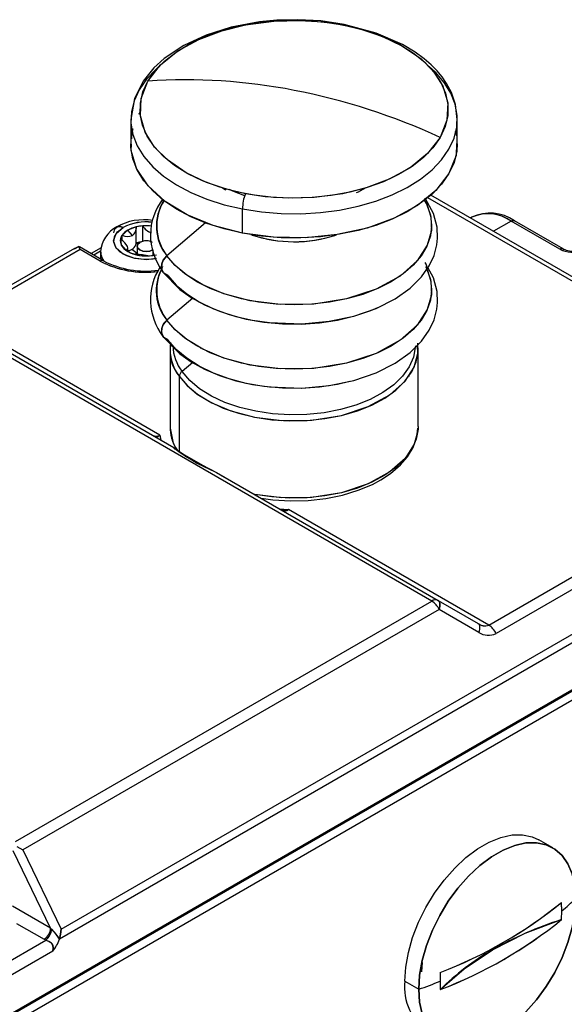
# Model space of a CAD drawing. Extents: x 0 to 1485, y 0 to 1050.
# Tile 11 of 14: x 1007 to 1111, y 290 to 478. Entities that reach past the tile are written whole.
import ezdxf

# ---------------------------------------------------------------- set-up
doc = ezdxf.new("R2010")
doc.units = 0
doc.header["$LTSCALE"] = 5
doc.layers.get('0').update_dxf_attribs({"linetype": 'CONTINUOUS'})

msp = doc.modelspace()

# ---------------------------------------------------------------- linework, layer by layer
at = {"color": 144, "linetype": 'CONTINUOUS'}
for p, q in [((1029.91, 460.541), (1030.043, 460.762)), ((1028.52, 457.074), (1028.679, 457.697)), ((1090.326, 457.243), (1090.606, 456.297)), ((1072.075, 445.771), (1072.971, 446.16)), ((1147.66, 408.288), (1085.1, 444.403)), ((1049.629, 437.644), (1049.629, 442.275)), ((1030.589, 439.039), (1029.3, 438.839)), ((1032.205, 438.976), (1030.589, 439.039)), ((1030.589, 436.096), (1030.589, 439.039)), ((1042.547, 439.608), (1035.184, 433.293)), ((1101.054, 439.949), (1097.667, 437.994)), ((1110.398, 434.555), (1101.054, 439.949)), ((1026.613, 437.288), (1026.268, 436.544)), ((1027.692, 438.217), (1026.613, 437.288)), ((1026.613, 436.273), (1026.613, 437.288)), ((1029.3, 438.839), (1027.692, 438.217)), ((1028.576, 437.196), (1027.692, 438.217)), ((1029.3, 438.839), (1029.3, 438.504)), ((1029.64, 435.622), (1029.298, 435.541)), ((1018.555, 434.511), (995.423, 421.157)), ((1018.313, 435.06), (1017.162, 434.531)), ((1017.471, 434.672), (1018.313, 435.06)), ((1018.555, 434.511), (1018.313, 435.06)), ((1018.313, 435.06), (1018.443, 434.991)), ((1022.388, 432.298), (1018.555, 434.511)), ((1022.478, 434.186), (1021.164, 433.427)), ((1027.252, 434.426), (1028.195, 433.881)), ((1028.481, 434.593), (1029.477, 433.815)), ((1031.865, 433.313), (1033.154, 433.513)), ((1032.465, 434.441), (1032.465, 433.406)), ((1023.415, 431.73), (1023.47, 431.891)), ((1033.481, 424.298), (1033.503, 424.442)), ((1040.113, 425.218), (1035.184, 420.991)), ((1085.87, 367.253), (992.798, 420.982)), ((1036.494, 396.602), (994.048, 421.106)), ((1033.785, 399.011), (995.423, 421.157)), ((1041.72, 415.504), (1041.646, 415.638)), ((1040.113, 412.915), (1038.058, 411.153)), ((1037.566, 395.882), (1037.566, 410.2)), ((1081.457, 410.39), (1081.457, 410.2)), ((1033.785, 399.011), (1034.026, 398.027)), ((1033.785, 399.011), (1034.015, 398.033)), ((1044.673, 391.881), (1087.12, 367.377)), ((1044.673, 391.881), (1046.213, 390.992)), ((1056.705, 384.935), (1058.419, 384.79)), ((1056.725, 384.923), (1058.419, 384.79)), ((1096.781, 362.644), (1058.419, 384.79)), ((1096.781, 362.644), (1119.913, 375.998)), ((1121.306, 374.41), (1098.174, 361.055)), ((1014.943, 304.483), (1124.544, 367.755)), ((1087.09, 367.393), (1087.141, 367.363)), ((1087.12, 367.377), (1094.722, 362.987)), ((1006.163, 321.24), (1085.87, 367.253)), ((1087.263, 365.664), (1007.561, 319.654)), ((1125.641, 366.699), (1014.595, 302.593)), ((1094.865, 361.275), (1087.263, 365.664)), ((989.685, 279.321), (1135.686, 363.606)), ((1136.57, 362.075), (989.685, 277.28)), ((1006.41, 320.281), (1007.561, 319.654)), ((1012.897, 304.702), (1005.716, 319.463)), ((1007.561, 319.654), (1014.943, 304.483)), ((1110.761, 307.977), (1110.717, 309.596)), ((1110.761, 307.977), (1110.721, 309.464)), ((1012.897, 304.702), (1005.595, 308.918)), ((1110.717, 306.33), (1110.761, 307.977)), ((1006.39, 305.601), (1011.66, 302.559)), ((1013.093, 304.497), (1012.897, 304.702)), ((998.51, 294.623), (1011.972, 302.394)), ((1011.972, 302.394), (1011.66, 302.559)), ((1014.595, 302.593), (1014.581, 302.546)), ((1013.302, 300.304), (999.655, 292.426)), ((1084.052, 298.143), (1083.907, 296.358)), ((1087.492, 296.188), (1087.467, 294.53)), ((1080.725, 294.521), (1083.376, 292.99)), ((1087.467, 294.53), (1087.492, 292.922))]:
    msp.add_line(p, q, dxfattribs=at)
at = {"color": 7, "linetype": 'CONTINUOUS'}
for p, q in [((1028.262, 459.39), (1028.262, 454.758)), ((1090.762, 454.758), (1090.762, 459.39)), ((1148.91, 408.412), (1085.691, 444.907)), ((1093.555, 440.692), (1093.274, 440.53)), ((1111.023, 434.617), (1101.679, 440.011)), ((1029.308, 435.665), (1029.308, 438.656)), ((1029.477, 435.155), (1029.477, 433.703)), ((1017.448, 434.717), (994.173, 421.281)), ((1023.013, 432.36), (1018.446, 434.997)), ((1022.559, 434.824), (1020.652, 433.723)), ((1022.477, 434.135), (1022.477, 432.67)), ((1027.69, 434.172), (1027.69, 434.793)), ((1035.762, 415.441), (1035.762, 400.663)), ((1083.262, 415.459), (1083.124, 416.21)), ((1083.262, 400.663), (1083.262, 415.441)), ((989.529, 278.978), (1135.531, 363.263)), ((1095.032, 362.822), (1094.837, 362.894)), ((1109.027, 320.068), (1106.375, 321.599))]:
    msp.add_line(p, q, dxfattribs=at)
at = {"color": 7, "linetype": 'CONTINUOUS', "flags": 128}
for points in [[(1069.07, 477.591), (1064.609, 478.237), (1060.215, 478.482), (1056.224, 478.383), (1052.92, 478.067), (1047.488, 477.047), (1042.678, 475.537), (1038.414, 473.563), (1034.615, 471.036), (1032.646, 469.251), (1030.601, 466.735), (1028.944, 463.417), (1028.262, 459.376)], [(1090.762, 459.404), (1090.415, 462.269), (1089.628, 464.563), (1088.7, 466.305), (1087.837, 467.56), (1086.898, 468.696), (1085.765, 469.857), (1084.432, 471.018), (1082.719, 472.276), (1080.274, 473.744), (1075.256, 475.936), (1069.07, 477.591)], [(1050.056, 444.806), (1047.762, 445.664), (1047.148, 445.976)], [(1034.417, 430.185), (1037.613, 426.862), (1039.803, 425.312), (1042.363, 423.906), (1045.239, 422.693), (1048.347, 421.714), (1051.584, 420.991), (1054.838, 420.528), (1060.983, 420.307), (1066.213, 420.779), (1070.961, 421.781), (1075.221, 423.248), (1078.84, 425.074), (1081.747, 427.14), (1083.925, 429.311), (1085.39, 431.401), (1086.303, 433.348), (1086.853, 435.398), (1086.997, 436.693), (1086.909, 438.759), (1086.209, 441.423), (1084.618, 444.327)], [(1034.417, 417.883), (1037.613, 414.56), (1039.803, 413.01), (1042.363, 411.604), (1045.239, 410.391), (1048.347, 409.411), (1051.584, 408.688), (1054.838, 408.226), (1060.983, 408.005), (1066.213, 408.477), (1070.961, 409.479), (1075.221, 410.946), (1078.84, 412.772), (1081.747, 414.837), (1083.925, 417.008), (1085.39, 419.098), (1086.303, 421.046), (1086.853, 423.096), (1086.997, 424.391), (1086.909, 426.457), (1086.209, 429.12), (1085.148, 431.056)], [(1035.902, 416.633), (1035.873, 416.386), (1035.762, 415.424)], [(1035.823, 400.312), (1036.35, 397.477), (1037.073, 396.164)], [(1053.191, 386.964), (1055.431, 386.636), (1058.808, 386.434), (1062.232, 386.52), (1065.594, 386.895), (1068.811, 387.547), (1071.811, 388.456), (1074.513, 389.585), (1076.148, 390.455), (1077.98, 391.657), (1079.908, 393.312), (1081.238, 394.859), (1082.316, 396.643), (1083.019, 398.61), (1083.22, 400.328)]]:
    msp.add_lwpolyline(points, dxfattribs=at)
at = {"color": 144, "linetype": 'CONTINUOUS', "flags": 128}
for points in [[(1050.187, 445.192), (1046.557, 446.05), (1042.728, 447.345), (1038.872, 449.184), (1035.268, 451.652), (1032.825, 454.102), (1031.025, 456.946), (1030.104, 460.099), (1030.246, 463.419), (1031.539, 466.724), (1033.939, 469.815), (1037.277, 472.52), (1041.291, 474.724), (1045.686, 476.376), (1050.187, 477.489), (1055.635, 478.215), (1060.63, 478.35), (1065.04, 478.061), (1068.836, 477.489)], [(1031.539, 466.724), (1032.928, 468.705), (1034.736, 470.57), (1036.935, 472.29), (1039.491, 473.837), (1042.362, 475.187), (1045.503, 476.319), (1048.865, 477.214), (1052.396, 477.86), (1056.038, 478.244), (1059.735, 478.362), (1063.429, 478.212), (1067.061, 477.795), (1070.574, 477.119), (1073.912, 476.195), (1077.023, 475.036), (1079.859, 473.66), (1082.373, 472.091), (1084.527, 470.352), (1086.286, 468.471), (1087.623, 466.478), (1088.516, 464.403), (1088.953, 462.281), (1088.924, 460.143), (1088.432, 458.024), (1087.484, 455.958)], [(1068.836, 477.489), (1072.466, 476.632), (1076.295, 475.336), (1080.151, 473.498), (1083.755, 471.03), (1086.198, 468.58), (1087.998, 465.736), (1088.919, 462.583), (1088.777, 459.262), (1087.484, 455.958), (1085.084, 452.867), (1081.746, 450.161), (1077.732, 447.958), (1073.337, 446.306), (1068.836, 445.192), (1063.388, 444.467), (1058.393, 444.331), (1053.983, 444.621), (1050.187, 445.192)], [(1069.066, 477.574), (1069.03, 477.593), (1068.836, 477.489)], [(1068.836, 477.489), (1069.08, 477.589), (1069.274, 477.377), (1069.295, 477.288)], [(1033.649, 469.516), (1033.092, 469.025), (1031.272, 467.116), (1029.865, 465.095), (1028.89, 462.99), (1028.362, 460.833), (1028.287, 458.655), (1028.669, 456.488), (1029.499, 454.363), (1030.768, 452.311), (1032.456, 450.363), (1034.538, 448.546), (1036.984, 446.887), (1039.759, 445.411), (1042.822, 444.138), (1046.128, 443.088), (1049.629, 442.275)], [(1049.629, 442.275), (1053.275, 441.713), (1057.012, 441.408), (1060.784, 441.365), (1064.539, 441.585), (1068.22, 442.064), (1071.774, 442.797), (1075.149, 443.771), (1078.296, 444.973), (1081.17, 446.385), (1083.727, 447.987), (1085.932, 449.755), (1087.751, 451.664), (1089.158, 453.685), (1090.133, 455.79), (1090.661, 457.947), (1090.736, 460.125), (1090.354, 462.292), (1089.524, 464.417), (1088.255, 466.469), (1086.568, 468.417), (1085.374, 469.516)], [(1087.484, 455.958), (1086.095, 453.977), (1084.287, 452.111), (1082.088, 450.391), (1079.532, 448.844), (1076.661, 447.494), (1073.52, 446.363), (1070.158, 445.467), (1066.627, 444.822), (1062.985, 444.437), (1059.288, 444.319), (1055.594, 444.47), (1051.962, 444.886), (1048.449, 445.562), (1045.111, 446.487), (1042, 447.646), (1039.164, 449.021), (1036.65, 450.59), (1034.496, 452.329), (1032.737, 454.21), (1031.4, 456.204), (1030.507, 458.278), (1030.071, 460.401), (1030.099, 462.539), (1030.591, 464.657), (1031.539, 466.724)], [(1029.836, 460.389), (1029.865, 460.463), (1030.135, 460.812)], [(1049.629, 442.275), (1053.275, 441.713), (1057.012, 441.408), (1060.784, 441.365), (1064.539, 441.585), (1068.22, 442.064), (1071.774, 442.797), (1075.149, 443.771), (1078.296, 444.973), (1081.17, 446.385), (1083.727, 447.987), (1085.932, 449.755), (1087.751, 451.664), (1089.158, 453.685), (1090.133, 455.79), (1090.661, 457.947), (1090.758, 459.648)], [(1028.262, 459.492), (1028.287, 458.655), (1028.669, 456.488), (1029.499, 454.363), (1030.768, 452.311), (1032.456, 450.363), (1034.538, 448.546), (1036.984, 446.887), (1039.759, 445.411), (1042.822, 444.138), (1046.128, 443.088), (1049.629, 442.275)], [(1028.444, 455.671), (1028.507, 457.015), (1028.657, 457.396)], [(1049.629, 437.644), (1046.128, 438.456), (1042.822, 439.506), (1039.759, 440.779), (1036.984, 442.255), (1034.538, 443.914), (1032.456, 445.731), (1030.768, 447.679), (1029.499, 449.731), (1028.669, 451.856), (1028.287, 454.024), (1028.262, 454.758)], [(1049.629, 437.644), (1044.036, 439.086), (1039.037, 441.13), (1034.824, 443.698), (1031.561, 446.691), (1029.371, 449.993), (1028.34, 453.48), (1028.397, 454.695)], [(1090.626, 454.822), (1090.516, 452.502), (1089.158, 449.054), (1086.66, 445.824), (1083.12, 442.938), (1078.671, 440.507), (1073.487, 438.623), (1067.766, 437.359), (1061.727, 436.764), (1055.603, 436.86), (1049.629, 437.644)], [(1090.762, 454.758), (1090.661, 453.315), (1090.133, 451.158), (1089.158, 449.054), (1087.751, 447.032), (1085.932, 445.124), (1083.727, 443.355), (1081.17, 441.754), (1078.296, 440.341), (1075.149, 439.139), (1071.774, 438.165), (1068.22, 437.433), (1064.539, 436.953), (1060.784, 436.733), (1057.012, 436.776), (1053.275, 437.081), (1049.629, 437.644)], [(1045.786, 446.311), (1046.326, 445.982), (1046.444, 445.933)], [(1045.834, 446.294), (1046.294, 445.998), (1046.426, 445.944)], [(1071.483, 445.447), (1071.851, 445.58), (1073.189, 446.312)], [(1084.389, 443.973), (1084.96, 442.999), (1085.684, 440.75), (1085.789, 438.173), (1085.013, 435.326), (1083.091, 432.343), (1079.841, 429.446), (1075.255, 426.922), (1069.577, 425.06), (1063.279, 424.062), (1056.945, 423.978), (1051.099, 424.702), (1046.089, 426.029), (1042.055, 427.726), (1038.976, 429.593), (1036.736, 431.48), (1035.184, 433.293), (1035.184, 433.293)], [(1084.474, 443.934), (1084.944, 443.031), (1085.615, 441.081), (1085.839, 439.098), (1085.612, 437.114), (1084.939, 435.164), (1083.831, 433.282), (1082.306, 431.499), (1080.392, 429.847), (1078.12, 428.352), (1075.53, 427.042), (1072.666, 425.938), (1069.577, 425.06), (1066.315, 424.421), (1062.938, 424.034), (1059.501, 423.905), (1056.065, 424.036), (1052.687, 424.425), (1049.427, 425.064), (1046.339, 425.944), (1043.476, 427.049), (1040.888, 428.361), (1038.618, 429.856), (1036.706, 431.51), (1035.184, 433.293)], [(1025.04, 437.706), (1025.197, 438.457), (1025.688, 438.912), (1026.236, 438.948), (1026.808, 438.727)], [(1026.808, 438.727), (1026.079, 438.966), (1025.576, 438.811)], [(1101.054, 439.949), (1101.418, 440.069), (1101.669, 439.991)], [(1033.154, 432.789), (1031.227, 432.568), (1028.835, 432.843), (1026.808, 433.625), (1025.453, 434.795), (1024.977, 436.176), (1025.453, 437.557), (1026.808, 438.727)], [(1032.977, 432.712), (1032.556, 432.65), (1030.781, 432.577), (1029.043, 432.795), (1027.482, 433.288), (1026.224, 434.014), (1025.371, 434.915), (1024.993, 435.919), (1025.12, 436.943), (1025.742, 437.905), (1026.808, 438.727)], [(1026.268, 436.544), (1026.398, 435.429), (1027.252, 434.426)], [(1027.252, 434.426), (1027.497, 434.497), (1027.648, 434.626), (1027.689, 434.826), (1027.606, 435.103), (1027.401, 435.447), (1027.093, 435.824), (1026.709, 436.198), (1026.562, 436.314)], [(1027.252, 434.426), (1027.497, 434.497), (1027.648, 434.626), (1027.689, 434.826), (1027.606, 435.103), (1027.401, 435.447), (1027.093, 435.824), (1026.709, 436.198), (1026.562, 436.314)], [(1029.99, 435.87), (1029.61, 435.542), (1029.477, 435.155), (1029.61, 434.769), (1029.99, 434.441), (1030.558, 434.222), (1031.227, 434.145), (1031.897, 434.222), (1032.465, 434.441)], [(1032.465, 434.441), (1031.897, 434.222), (1031.227, 434.145), (1030.558, 434.222), (1029.99, 434.441), (1029.61, 434.769), (1029.477, 435.155), (1029.61, 435.542), (1029.99, 435.87)], [(1028.195, 433.881), (1029.933, 433.388), (1031.865, 433.313)], [(1034.441, 430.202), (1034.254, 430.463), (1034.103, 431.097), (1034.187, 431.796), (1034.48, 432.466), (1035.184, 433.293)], [(1035.184, 433.293), (1034.48, 432.466), (1034.187, 431.796), (1034.103, 431.097), (1034.254, 430.463), (1034.441, 430.202)], [(1023.009, 432.334), (1022.948, 432.391), (1022.674, 432.408), (1022.388, 432.298)], [(1035.371, 429.554), (1034.605, 429.973), (1034.557, 430.04)], [(1084.676, 431.268), (1084.944, 430.729), (1085.615, 428.779), (1085.839, 426.795), (1085.612, 424.812), (1084.939, 422.862), (1083.831, 420.98), (1082.306, 419.197), (1080.392, 417.544), (1078.12, 416.05), (1075.53, 414.74), (1072.666, 413.636), (1069.577, 412.758), (1066.315, 412.119), (1062.938, 411.732), (1059.501, 411.603), (1056.065, 411.734), (1052.687, 412.122), (1049.427, 412.762), (1046.339, 413.642), (1043.476, 414.747), (1040.888, 416.059), (1038.618, 417.554), (1036.706, 419.207), (1035.184, 420.991)], [(1084.931, 430.746), (1084.96, 430.696), (1085.684, 428.447), (1085.789, 425.87), (1085.013, 423.024), (1083.091, 420.041), (1079.841, 417.144), (1075.255, 414.62), (1069.577, 412.758), (1063.279, 411.759), (1056.945, 411.675), (1051.099, 412.4), (1046.089, 413.727), (1042.055, 415.424), (1038.976, 417.291), (1036.736, 419.178), (1035.184, 420.991), (1035.184, 420.991)], [(1035.371, 429.554), (1036.956, 427.71), (1038.961, 426.008), (1041.349, 424.479), (1044.075, 423.152), (1047.089, 422.052), (1050.334, 421.199), (1053.75, 420.609), (1057.274, 420.293), (1060.839, 420.257), (1064.379, 420.502), (1067.829, 421.023), (1071.124, 421.81), (1074.202, 422.848), (1075.551, 423.415)], [(1035.184, 420.991), (1034.48, 420.164), (1034.187, 419.494), (1034.103, 418.795), (1034.254, 418.161), (1034.441, 417.899)], [(1035.371, 417.251), (1034.605, 417.671), (1034.441, 417.9)], [(1070.192, 409.254), (1067.829, 408.72), (1064.379, 408.2), (1060.839, 407.955), (1057.274, 407.991), (1053.75, 408.307), (1050.334, 408.897), (1047.089, 409.75), (1044.075, 410.85), (1041.349, 412.177), (1038.961, 413.705), (1036.956, 415.407), (1035.371, 417.251)], [(1037.566, 410.2), (1039.081, 408.45), (1041.013, 406.843), (1043.321, 405.41), (1045.959, 404.182), (1048.872, 403.183), (1052.002, 402.434), (1055.285, 401.95), (1058.654, 401.74), (1062.041, 401.809), (1065.376, 402.155), (1068.592, 402.772), (1071.622, 403.647), (1074.407, 404.762), (1076.888, 406.095), (1079.015, 407.618), (1080.745, 409.299), (1082.043, 411.106), (1082.882, 413.002), (1083.246, 414.947), (1083.173, 416.624)], [(1037.566, 410.2), (1038.965, 408.564), (1040.986, 406.862), (1043.764, 405.178), (1047.403, 403.647), (1051.923, 402.45), (1057.196, 401.796), (1062.91, 401.872), (1068.592, 402.772), (1073.714, 404.453), (1077.851, 406.73), (1080.783, 409.343), (1082.516, 412.033), (1083.217, 414.602), (1083.15, 416.236)], [(1082.726, 416.1), (1082.713, 415.794), (1082.358, 413.893), (1081.537, 412.04), (1080.269, 410.273), (1078.577, 408.629), (1076.498, 407.141), (1074.072, 405.838), (1071.351, 404.748), (1068.388, 403.893), (1065.244, 403.29), (1061.984, 402.951), (1058.674, 402.883), (1055.38, 403.089), (1052.171, 403.562), (1049.111, 404.295), (1046.263, 405.271), (1043.684, 406.472), (1041.428, 407.872), (1039.54, 409.443), (1038.058, 411.153)], [(1082.726, 416.1), (1082.713, 415.794), (1082.358, 413.893), (1081.537, 412.04), (1080.269, 410.273), (1078.577, 408.629), (1076.498, 407.141), (1074.072, 405.838), (1071.351, 404.748), (1068.388, 403.893), (1065.244, 403.29), (1061.984, 402.951), (1058.674, 402.883), (1055.38, 403.089), (1052.171, 403.562), (1049.111, 404.295), (1046.263, 405.271), (1043.684, 406.472), (1041.428, 407.872), (1039.54, 409.443), (1038.058, 411.153)], [(1083.195, 400.357), (1083.217, 399.823), (1082.516, 397.255), (1080.783, 394.564), (1077.851, 391.951), (1073.714, 389.674), (1068.592, 387.994), (1062.91, 387.093), (1057.196, 387.017), (1051.977, 387.664)], [(1083.262, 400.663), (1083.246, 400.168), (1082.882, 398.223), (1082.043, 396.328), (1080.745, 394.521), (1079.015, 392.839), (1076.888, 391.316), (1074.407, 389.984), (1071.622, 388.869), (1068.592, 387.994), (1065.376, 387.377), (1062.041, 387.03), (1058.654, 386.961), (1055.285, 387.171), (1052.002, 387.655), (1051.987, 387.658)], [(1033.098, 398.563), (1033.265, 398.626), (1033.785, 399.011)], [(1058.419, 384.79), (1057.557, 384.602), (1057.244, 384.643)], [(1087.12, 367.377), (1087.331, 367.142), (1087.429, 366.757), (1087.41, 366.28), (1087.263, 365.664)], [(1087.263, 365.664), (1087.349, 365.965), (1087.406, 366.251), (1087.433, 366.517), (1087.429, 366.757), (1087.395, 366.967), (1087.331, 367.142), (1087.239, 367.28), (1087.12, 367.377)], [(1094.722, 362.987), (1094.841, 362.89), (1094.934, 362.753), (1094.998, 362.577), (1095.032, 362.367), (1095.035, 362.127), (1095.008, 361.862), (1094.951, 361.576), (1094.865, 361.275)], [(1094.722, 362.987), (1094.841, 362.89), (1094.934, 362.753), (1094.998, 362.577), (1095.032, 362.367), (1095.035, 362.127), (1095.008, 361.862), (1094.951, 361.576), (1094.865, 361.275)], [(1080.725, 294.521), (1080.893, 297.204), (1081.392, 300.021), (1082.213, 302.908), (1083.336, 305.802), (1084.736, 308.638), (1086.382, 311.353), (1088.238, 313.885), (1090.261, 316.178), (1092.407, 318.181), (1094.628, 319.85), (1096.874, 321.146), (1099.094, 322.042), (1101.24, 322.516), (1103.264, 322.559), (1105.119, 322.169), (1106.375, 321.599)], [(1113.428, 310.339), (1113.261, 312.828), (1112.761, 315.068), (1111.94, 317.008), (1110.817, 318.606), (1109.417, 319.825), (1107.771, 320.639), (1105.915, 321.028), (1103.892, 320.985), (1101.746, 320.511), (1099.525, 319.616), (1097.279, 318.319), (1095.059, 316.651), (1092.913, 314.647), (1090.889, 312.354), (1089.034, 309.822), (1087.388, 307.108), (1085.987, 304.272), (1084.864, 301.378), (1084.044, 298.49), (1083.544, 295.673), (1083.376, 292.99)], [(1083.376, 292.99), (1083.544, 295.673), (1084.044, 298.49), (1084.864, 301.378), (1085.987, 304.272), (1087.388, 307.108), (1089.034, 309.822), (1090.889, 312.354), (1092.913, 314.647), (1095.059, 316.651), (1097.279, 318.319), (1099.525, 319.616), (1101.746, 320.511), (1103.892, 320.985), (1105.915, 321.028), (1107.771, 320.639), (1109.417, 319.825), (1110.817, 318.606), (1111.94, 317.008), (1112.761, 315.068), (1113.261, 312.828), (1113.428, 310.339)], [(1113.428, 310.339), (1113.261, 307.656), (1112.761, 304.839), (1111.94, 301.951), (1110.817, 299.057), (1109.417, 296.221), (1107.771, 293.507), (1105.915, 290.975), (1103.892, 288.681), (1101.746, 286.678), (1099.525, 285.01), (1097.279, 283.713), (1095.059, 282.818), (1092.913, 282.343), (1090.889, 282.3), (1089.034, 282.69), (1087.388, 283.504), (1085.987, 284.723), (1084.864, 286.32), (1084.044, 288.261), (1083.544, 290.501), (1083.376, 292.99)], [(1083.376, 292.99), (1083.544, 290.501), (1084.044, 288.261), (1084.864, 286.32), (1085.987, 284.723), (1087.388, 283.504), (1089.034, 282.69), (1090.889, 282.3), (1092.913, 282.343), (1095.059, 282.818), (1097.279, 283.713), (1099.525, 285.01), (1101.746, 286.678), (1103.892, 288.681), (1105.915, 290.975), (1107.771, 293.507), (1109.417, 296.221), (1110.817, 299.057), (1111.94, 301.951), (1112.761, 304.839), (1113.261, 307.656), (1113.428, 310.339)], [(1097.519, 300.541), (1103.777, 303.695), (1110.717, 306.33)], [(1013.093, 304.497), (1013.929, 303.542), (1014.581, 302.546)], [(1014.581, 302.546), (1013.902, 303.578), (1013.093, 304.497)], [(1014.595, 302.593), (1014.825, 303.528), (1014.943, 304.483)], [(1014.943, 304.483), (1014.825, 303.528), (1014.595, 302.593)], [(1013.302, 300.304), (1013.404, 300.833), (1013.348, 301.358), (1013.069, 301.794), (1012.536, 302.152), (1011.972, 302.394)], [(1011.972, 302.394), (1012.288, 302.265), (1012.613, 302.113), (1012.921, 301.921), (1013.179, 301.671), (1013.349, 301.354), (1013.408, 301), (1013.302, 300.304)], [(1087.492, 292.922), (1092.056, 296.928), (1097.519, 300.541)]]:
    msp.add_lwpolyline(points, dxfattribs=at)
at = {"color": 144, "linetype": 'CONTINUOUS'}
for centre, radius, start, end in [((1038.858, 359.778), 107.196, 78.89117, 93.9151), ((1038.858, 359.778), 107.196, 78.89116, 93.91511), ((1035.924, 343.769), 123.47, 65.317, 78.98644), ((1035.924, 343.77), 123.469, 65.31695, 78.98648), ((1058.262, 442.136), 8.634, 159.27026, 179.07748), ((1058.266, 442.136), 8.637, 159.27444, 179.07329), ((1042.02, 438.942), 8.868, 146.2907, 219.56834), ((1042.727, 439.082), 9.508, 149.45832, 217.50815), ((1083.537, 443.421), 1.392, 347.13858, 40.08188), ((1096.661, 433.827), 7.535, 54.34106, 114.34849), ((1096.646, 433.785), 7.578, 54.43372, 113.27659), ((1031.204, 430.205), 9.59, 82.94658, 117.28819), ((1030.903, 431.289), 8.491, 80.13488, 118.8318), ((1031.173, 431), 8.06, 94.15222, 103.43358), ((1031.227, 430.468), 8.595, 83.42799, 94.25573), ((1032.614, 439.929), 2.211, 203.72363, 259.03842), ((1032.602, 439.919), 2.197, 203.60899, 258.6189), ((1101.42, 439.438), 0.629, 65.69213, 125.61802), ((1028.239, 436.082), 2.025, 143.414, 166.78978), ((1029.345, 435.208), 3.433, 118.77622, 142.69576), ((1027.689, 439.261), 2.247, 241.40059, 293.23072), ((1030.668, 432.914), 6.081, 103.00133, 119.30754), ((1027.626, 438.597), 1.692, 304.15202, 8.24765), ((1059.515, 461.668), 25.667, 251.2004, 288.37176), ((1059.515, 461.684), 25.684, 251.83653, 287.69905), ((1028.361, 436.228), 2.117, 171.41148, 238.38518), ((1027.62, 436.043), 1.73, 272.32716, 347.3809), ((1031.134, 428.139), 7.856, 97.60336, 103.4978), ((1031.224, 433.498), 2.674, 62.9516, 117.49028), ((1031.238, 433.421), 2.749, 70.93254, 117.00864), ((1025.591, 434.128), 3.11, 165.45495, 216.09915), ((1025.59, 434.128), 3.109, 165.44227, 216.05778), ((1030.059, 438.199), 4.703, 233.35125, 246.65413), ((1031.197, 441.141), 7.856, 247.53451, 274.87951), ((1052.014, 565.031), 133.25, 260.11059, 261.30295), ((1036.431, 469.677), 36.65, 258.55329, 262.84409), ((1031.282, 441.351), 8.059, 274.15181, 283.43402), ((1110.742, 434.141), 0.539, 30.60311, 129.72683), ((1110.761, 434.074), 0.603, 64.2769, 127.03053), ((1113.187, 440.952), 6.979, 246.44873, 282.23829), ((1113.164, 440.73), 6.766, 245.86594, 282.82108), ((1022.739, 431.844), 0.574, 48.14902, 127.61327), ((1031.02, 448.638), 18.479, 242.15305, 277.22649), ((1031.149, 449.163), 19.004, 242.55067, 277.13731), ((1083.44, 431.088), 1.486, 342.5284, 38.59881), ((1041.891, 426.653), 8.777, 151.62722, 220.17227), ((1042.704, 426.776), 9.488, 151.66178, 217.57363), ((1036.626, 418.949), 2.499, 125.22471, 198.37277), ((1043.505, 415.167), 7.743, 169.08877, 219.90905), ((1044.432, 415.482), 8.663, 174.73479, 217.57096), ((1045.046, 416.429), 8.756, 182.15393, 217.05287), ((1038.894, 410.118), 1.331, 128.90053, 176.47298), ((1038.852, 410.14), 1.287, 128.04889, 177.32462), ((1044.434, 400.763), 8.673, 180.66114, 210.39721), ((1043.389, 400.45), 7.593, 175.2175, 215.09239), ((1033.028, 400.491), 1.662, 250.32539, 297.08501), ((1057.463, 423.479), 34.089, 232.04037, 247.96501), ((1058.732, 425.678), 36.605, 232.59074, 247.41464), ((1036.089, 395.908), 0.803, 32.02229, 59.73637), ((1036.089, 395.908), 0.803, 32.19998, 59.73598), ((1057.721, 385.478), 0.979, 240.2273, 315.37909), ((1086.602, 366.231), 1.257, 65.68575, 125.61827), ((1083.875, 364.1), 3.731, 24.79671, 57.69226), ((1096.047, 364.593), 2.082, 230.44708, 290.61967), ((1096.068, 364.719), 2.194, 232.12046, 288.94629), ((1094.786, 359.491), 3.731, 24.79669, 57.69221), ((1096.71, 364.046), 3.329, 236.33307, 296.07241), ((1096.706, 363.981), 3.273, 235.76551, 296.63997), ((1056.656, 376.423), 85.957, 291.0226, 308.97202), ((1055.79, 377.923), 87.667, 291.19908, 308.79554), ((1071.303, 355.236), 61.566, 309.85968, 313.17561), ((1057.518, 371.664), 84.254, 290.83966, 309.15496), ((1056.656, 373.157), 85.957, 291.0226, 308.97202), ((1131.897, 240.094), 69.54, 107.73211, 119.62825), ((1010.211, 304.824), 2.689, 302.60552, 357.39452), ((1010.16, 304.711), 2.942, 308.0283, 355.84142), ((1008.267, 304.661), 6.659, 319.12524, 341.47666), ((1008.273, 304.658), 6.652, 319.11416, 341.48775), ((1120.366, 260.068), 46.477, 119.4448, 135.01789), ((1091.176, 293.389), 10.513, 173.81967, 234.86814), ((1045.374, 400.143), 113.692, 289.5274, 291.73024)]:
    msp.add_arc(centre, radius, start, end, dxfattribs=at)
at = {"color": 7, "linetype": 'CONTINUOUS'}
for centre, radius, start, end in [((1043.475, 437.248), 11.449, 142.41002, 216.6215), ((1097.037, 433.43), 8.054, 54.80201, 115.61862), ((1030.795, 429.418), 10.789, 81.16082, 119.03705), ((1028.239, 433.734), 5.777, 117.65142, 175.8535), ((1112.824, 438.46), 4.244, 244.88999, 278.62167), ((1031.097, 447.899), 17.515, 242.51551, 277.96331), ((1043.642, 424.929), 11.608, 147.43125, 217.37439), ((1069.098, 444.057), 57.575, 235.87692, 244.12798)]:
    msp.add_arc(centre, radius, start, end, dxfattribs=at)

doc.saveas('drawing.dxf')
